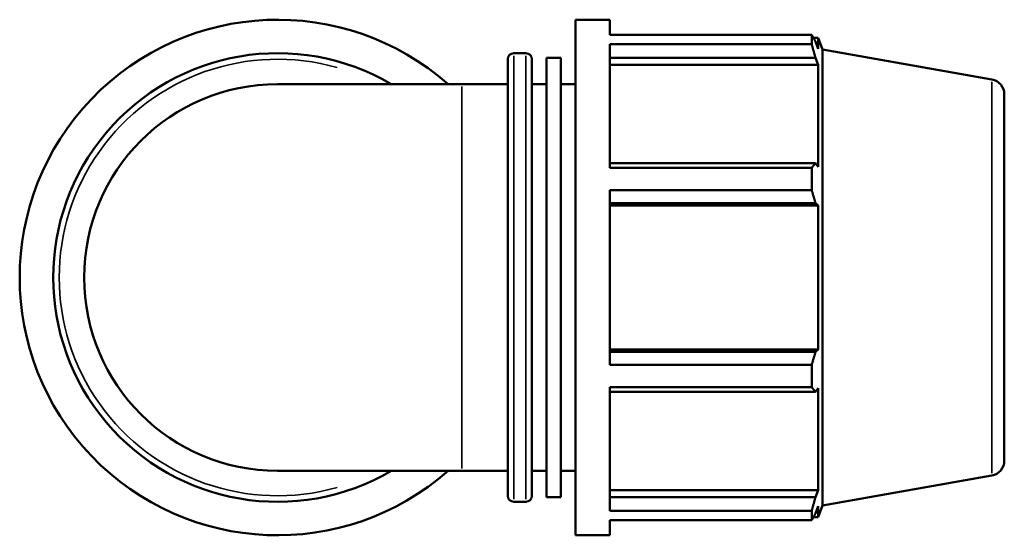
# Model space of a CAD drawing. Header units: millimetres. Extents: x -6 to 1155, y -558 to 1057.
# Tile 5 of 7: x 348 to 642, y 748 to 902. Entities that reach past the tile are written whole.
import ezdxf

# ---------------------------------------------------------------- set-up
doc = ezdxf.new("R2010")
doc.units = ezdxf.units.MM
doc.layers.add('Visible (ANSI)', color=7, linetype='Continuous', lineweight=50)
doc.layers.add('Visible Narrow (ANSI)', color=7, linetype='Continuous', lineweight=35)

msp = doc.modelspace()

# ---------------------------------------------------------------- linework, layer by layer
at = {"layer": 'Visible (ANSI)'}
for p, q in [((514.251, 747.982), (514.251, 901.982)), ((514.251, 901.982), (524.518, 901.982)), ((524.518, 897.434), (524.518, 901.982)), ((524.518, 897.434), (584.779, 897.434)), ((584.779, 894.649), (584.779, 897.434)), ((524.518, 857.777), (524.518, 894.649)), ((584.779, 894.649), (524.518, 894.649)), ((585.268, 896.592), (586.741, 896.592)), ((586.741, 893.278), (585.9, 895.481)), ((586.741, 893.278), (586.741, 896.592)), ((588.031, 893.048), (586.741, 896.592)), ((495.798, 891.972), (499.431, 891.972)), ((588.031, 756.917), (588.031, 893.048)), ((638.563, 884.138), (588.031, 893.048)), ((493.998, 759.792), (493.998, 890.172)), ((501.231, 890.172), (501.231, 759.792)), ((505.571, 759.332), (505.571, 890.633)), ((505.571, 890.633), (509.911, 890.633)), ((509.911, 759.332), (509.911, 890.633)), ((524.518, 890.55), (585.9, 890.55)), ((524.518, 888.501), (586.741, 888.501)), ((585.9, 890.55), (586.741, 888.501)), ((586.741, 858.048), (586.741, 888.501)), ((480.281, 882.732), (425.281, 882.732)), ((480.281, 882.732), (493.998, 882.732)), ((501.231, 882.732), (505.571, 882.732)), ((509.911, 882.732), (514.251, 882.732)), ((642.281, 879.706), (642.281, 770.258)), ((585.9, 859.115), (524.518, 859.115)), ((586.741, 858.048), (585.9, 859.115)), ((524.518, 857.777), (584.779, 857.777)), ((584.779, 851.055), (584.779, 857.777)), ((524.518, 798.91), (524.518, 851.055)), ((584.779, 851.055), (524.518, 851.055)), ((524.518, 847.21), (585.9, 847.21)), ((585.9, 847.21), (586.741, 846.516)), ((524.518, 846.516), (586.741, 846.516)), ((586.741, 803.449), (586.741, 846.516)), ((524.518, 803.449), (586.741, 803.449)), ((585.9, 802.754), (524.518, 802.754)), ((586.741, 803.449), (585.9, 802.754)), ((524.518, 798.91), (584.779, 798.91)), ((584.779, 792.188), (584.779, 798.91)), ((524.518, 755.315), (524.518, 792.188)), ((584.779, 792.188), (524.518, 792.188)), ((585.9, 790.85), (586.741, 791.917)), ((586.741, 761.463), (586.741, 791.917)), ((524.518, 790.85), (585.9, 790.85)), ((425.281, 767.232), (480.281, 767.232)), ((480.281, 767.232), (493.998, 767.232)), ((501.231, 767.232), (505.571, 767.232)), ((509.911, 767.232), (514.251, 767.232)), ((638.563, 765.827), (588.031, 756.917)), ((524.518, 761.463), (586.741, 761.463)), ((586.741, 761.463), (585.9, 759.414)), ((505.571, 759.332), (509.911, 759.332)), ((585.9, 759.414), (524.518, 759.414)), ((495.798, 757.992), (499.431, 757.992)), ((585.9, 754.484), (586.741, 756.687)), ((588.031, 756.917), (586.741, 753.372)), ((586.741, 753.372), (586.741, 756.687)), ((524.518, 755.315), (584.779, 755.315)), ((584.779, 752.531), (584.779, 755.315)), ((585.268, 753.372), (586.741, 753.372)), ((524.518, 747.982), (524.518, 752.531)), ((584.779, 752.531), (524.518, 752.531)), ((514.251, 747.982), (524.518, 747.982))]:
    msp.add_line(p, q, dxfattribs=at)
for centre, radius, start, end in [((425.281, 824.982), 77, 48.59038, 311.40962), ((425.281, 824.982), 66.99, 59.54969, 300.45031), ((495.798, 890.172), 1.8, 90, 180), ((499.431, 890.172), 1.8, 0, 90), ((425.281, 824.982), 57.75, 90, 270), ((637.781, 879.706), 4.5, 0, 80), ((637.781, 770.258), 4.5, 280, 0), ((495.798, 759.792), 1.8, 180, 270), ((499.431, 759.792), 1.8, 270, 0)]:
    msp.add_arc(centre, radius, start, end, dxfattribs=at)
for points, weights in [([(584.779, 897.434), (585.362, 896.438), (585.9, 895.481)], [1, 1.00129321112, 1.00176965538]), ([(585.9, 890.55), (585.362, 892.558), (584.779, 894.649)], [1.00176965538, 1.00129321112, 1]), ([(584.779, 857.777), (585.362, 858.46), (585.9, 859.115)], [1, 1.00129321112, 1.00176965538]), ([(585.9, 847.21), (585.362, 849.094), (584.779, 851.055)], [1.00176965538, 1.00129321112, 1]), ([(584.779, 798.91), (585.362, 800.871), (585.9, 802.754)], [1, 1.00129321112, 1.00176965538]), ([(585.9, 790.85), (585.362, 791.505), (584.779, 792.188)], [1.00176965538, 1.00129321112, 1]), ([(584.779, 755.315), (585.362, 757.407), (585.9, 759.414)], [1, 1.00129321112, 1.00176965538]), ([(585.9, 754.484), (585.362, 753.527), (584.779, 752.531)], [1.00176965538, 1.00129321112, 1])]:
    msp.add_rational_spline(points, weights, degree=2, dxfattribs=at)
at = {"layer": 'Visible Narrow (ANSI)'}
for p, q in [((495.798, 891.148), (495.798, 758.817)), ((499.431, 758.817), (499.431, 891.148)), ((480.281, 767.943), (480.281, 882.021)), ((638.563, 766.555), (638.563, 883.41))]:
    msp.add_line(p, q, dxfattribs=at)
msp.add_arc((425.281, 824.982), 65.19, 74.12313, 285.87687, dxfattribs=at)

doc.saveas('drawing.dxf')
